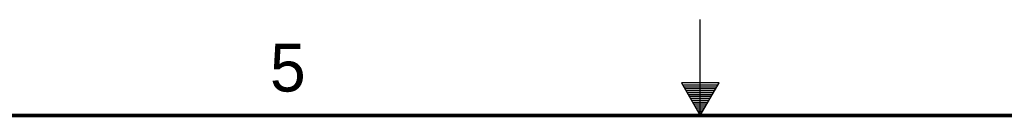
# Model space of a CAD drawing. Header units: inches. Extents: x 0 to 34, y 0 to 22.
# Tile 32 of 79: x 13.5 to 18.6, y 21.5 to 22. Entities that reach past the tile are written whole.
import ezdxf

# ---------------------------------------------------------------- set-up
doc = ezdxf.new("R2010")
doc.units = ezdxf.units.IN
doc.header["$LTSCALE"] = 1.87
doc.header["$MEASUREMENT"] = 0
doc.layers.get('0').update_dxf_attribs({"linetype": 'CONTINUOUS'})
doc.styles.add('TEXTSTYLE_2', font='txt')

msp = doc.modelspace()

# ---------------------------------------------------------------- linework, layer by layer
at = {"color": 2, "linetype": 'CONTINUOUS'}
for p, q in [((17, 21.5), (17, 22)), ((16.902, 21.6697), (17, 21.5)), ((17.098, 21.6697), (16.902, 21.6697)), ((16.9076, 21.66), (17.0924, 21.66)), ((17, 21.5), (17.098, 21.6697)), ((16.9134, 21.65), (17.0866, 21.65)), ((16.9192, 21.64), (17.0808, 21.64)), ((16.925, 21.63), (17.0751, 21.63)), ((16.9307, 21.62), (17.0693, 21.62)), ((16.9365, 21.61), (17.0635, 21.61)), ((16.9423, 21.6), (17.0578, 21.6)), ((16.9481, 21.59), (17.052, 21.59)), ((16.9538, 21.58), (17.0462, 21.58)), ((16.9596, 21.57), (17.0404, 21.57)), ((16.9654, 21.56), (17.0347, 21.56)), ((16.9712, 21.55), (17.0289, 21.55)), ((16.9769, 21.54), (17.0231, 21.54)), ((16.9827, 21.53), (17.0173, 21.53)), ((16.9885, 21.52), (17.0116, 21.52)), ((16.9942, 21.51), (17.0058, 21.51))]:
    msp.add_line(p, q, dxfattribs=at)
at = {"color": 7, "linetype": 'CONTINUOUS', "const_width": 0.02}
msp.add_lwpolyline([(33.5, 21.5), (0.5, 21.5)], dxfattribs=at)

# ---------------------------------------------------------------- texts
at = {"color": 2, "linetype": 'CONTINUOUS', "insert": (14.7577, 21.8747), "char_height": 0.25, "width": 0.25, "attachment_point": 1, "line_spacing_factor": 0.9, "style": 'TEXTSTYLE_2'}
msp.add_mtext('5', dxfattribs=at)

doc.saveas('drawing.dxf')
